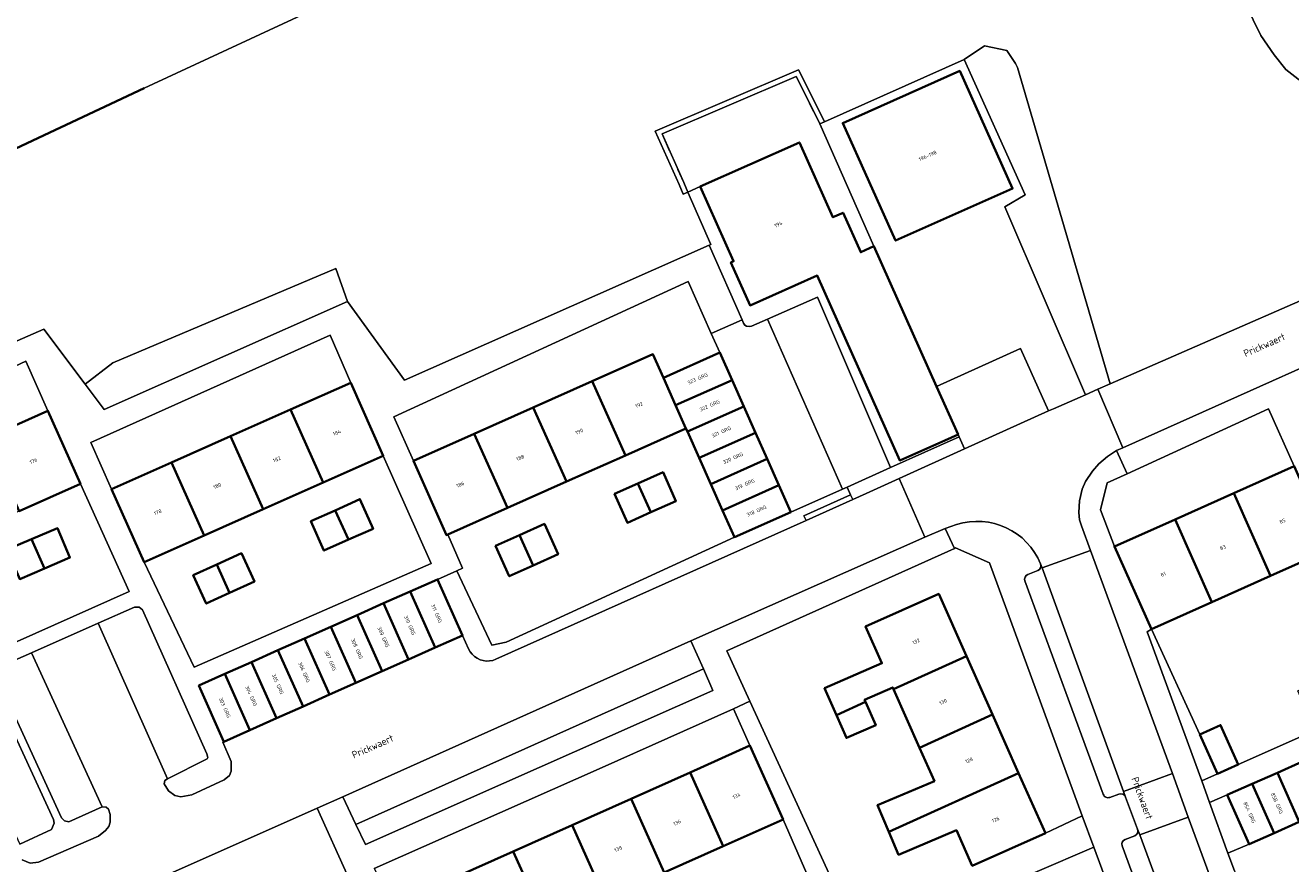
# Model space of a CAD drawing. Header units: metres. Extents: x 110065 to 112666, y 425872 to 427362.
# Tile 97 of 104: x 111563 to 111687, y 426812 to 426894. Entities that reach past the tile are written whole.
import ezdxf

# ---------------------------------------------------------------- set-up
doc = ezdxf.new("R2010")
doc.units = ezdxf.units.M
doc.linetypes.add('IE-TERREINAFSCHEIDING', pattern=[10, 8, -2])
for name, color, linetype, lineweight in [('B-WE-GK-BESCHOEIING-G', 130, 'GK-BESCHOEIING', 35), ('B-WE-GR-BEPLANTING_CULTUUR_HEESTERS-GV', 90, 'Continuous', 18), ('B-WE-GR-GRAS-GV', 60, 'Continuous', 13), ('B-WE-GR-GROENVOORZIENING-GV', 80, 'Continuous', 18), ('B-WE-IE-TERREINAFSCHEIDING-G', 210, 'IE-TERREINAFSCHEIDING', 18), ('B-WE-IE-TERREINAFSCHEIDING_KUNSTMATIG_HEKWERK-G', 20, 'IE-TERREINAFSCHEIDING-KUNSTMATIG', 18), ('B-WE-OG-BEBOUWING-GV', 7, 'Continuous', 35), ('B-WE-OG-BEBOUWING-T18', 10, 'Continuous', 18), ('B-WE-OG-BEBOUWING_STRAATNAAM-T35', 50, 'Continuous', 35), ('B-WE-OG-TERREIN_ERF-GV', 7, 'Continuous', 18), ('B-WE-OG-WATER-GV', 130, 'Continuous', 18), ('B-WE-VH-VERHARDING_BETONSTRAATSTEEN-GV', 252, 'Continuous', 18), ('B-WE-VH-VERHARDING_OPEN-GV', 252, 'Continuous', 18), ('B-WE-VH-VERHARDING_TEGEL-GV', 252, 'Continuous', 18)]:
    doc.layers.add(name, color=color, linetype=linetype, lineweight=lineweight)
doc.styles.add('NLCS-ISO-M200-T18', font='NLCS-ISO.ttf')
doc.styles.add('NLCS-ISO-M200-T35', font='NLCS-ISO.ttf')
doc.linetypes.add('GK-BESCHOEIING', pattern='A,30,-5,[1,NLCS.SHX,S=1,R=0,X=0,Y=0],-5', length=40)
doc.linetypes.add('IE-TERREINAFSCHEIDING-KUNSTMATIG', pattern='A,4,[82,NLCS.SHX,S=0.75,R=90,X=0,Y=0],4,-2', length=10)

msp = doc.modelspace()

# ---------------------------------------------------------------- linework, layer by layer
at = {"layer": 'B-WE-GK-BESCHOEIING-G', "flags": 128}
msp.add_lwpolyline([(111574.89, 426887.916), (111562.388, 426882.053), (111523.681, 426863.345), (111520.742, 426861.304), (111519.399, 426860.109), (111517.34, 426857.576), (111516.091, 426854.275), (111513.67, 426845.432), (111510.019, 426826.028)], dxfattribs=at)
at = {"layer": 'B-WE-GR-BEPLANTING_CULTUUR_HEESTERS-GV', "flags": 128}
for points in [[(111654.927, 426890.729), (111660.869, 426877.524), (111658.888, 426876.35), (111666.754, 426857.996), (111667.963, 426858.525), (111669.171, 426859.054), (111660.118, 426889.947), (111659.918, 426890.347), (111659.097, 426891.591), (111656.895, 426892.05), (111654.927, 426890.729), (111654.927, 426890.729)], [(111594.733, 426867.104), (111593.604, 426870.325), (111571.844, 426861.105), (111569.132, 426859.016), (111570.989, 426856.544), (111594.733, 426867.104), (111594.733, 426867.104)], [(111663.169, 426856.419), (111660.423, 426862.524), (111652.237, 426858.802), (111654.334, 426854.121), (111654.437, 426853.884), (111654.954, 426852.701), (111663.169, 426856.419), (111663.169, 426856.419)], [(111630.407, 426829.135), (111629.471, 426831.233), (111595.556, 426816.05), (111596.487, 426814.086), (111630.407, 426829.135), (111630.407, 426829.135)]]:
    msp.add_lwpolyline(points, close=True, dxfattribs=at)
at = {"layer": 'B-WE-GR-GRAS-GV', "flags": 128}
for points in [[(111714.872, 426895.826), (111704.13, 426891.386), (111699.059, 426888.88), (111696.146, 426887.834), (111693.373, 426887.442), (111691.744, 426887.575), (111689.776, 426887.864), (111687.79, 426888.623), (111686.313, 426889.745), (111685.168, 426891.167), (111683.865, 426893.081), (111681.598, 426897.765)], [(111593.395, 426896.565), (111574.89, 426887.916), (111562.388, 426882.053)], [(111542.265, 426854.394), (111565.094, 426864.39), (111569.132, 426859.016), (111571.844, 426861.105), (111593.604, 426870.325), (111594.733, 426867.104), (111600.31, 426859.418), (111630.04, 426872.599), (111630.214, 426872.676), (111627.97, 426877.785), (111627.512, 426877.584), (111627.099, 426878.525), (111624.775, 426883.722), (111638.757, 426889.716), (111641.119, 426885.007), (111641.278, 426884.646), (111654.927, 426890.729), (111656.895, 426892.05), (111659.097, 426891.591), (111659.918, 426890.347), (111660.118, 426889.947), (111669.171, 426859.054), (111698.795, 426872.022)]]:
    msp.add_lwpolyline(points, dxfattribs=at)
for points in [[(111629.471, 426831.233), (111628.25, 426833.971), (111594.28, 426818.739), (111595.556, 426816.05), (111629.471, 426831.233), (111629.471, 426831.233)], [(111594.822, 426810.92), (111591.787, 426817.62), (111570.636, 426808.232), (111573.803, 426801.211), (111594.822, 426810.92), (111594.822, 426810.92)]]:
    msp.add_lwpolyline(points, close=True, dxfattribs=at)
at = {"layer": 'B-WE-GR-GROENVOORZIENING-GV', "flags": 128}
for points in [[(111641.119, 426885.007), (111638.757, 426889.716), (111624.775, 426883.722), (111627.099, 426878.525), (111627.512, 426877.584), (111627.97, 426877.785), (111627.56, 426878.718), (111625.439, 426883.462), (111638.522, 426889.071), (111640.666, 426884.794), (111640.822, 426884.442), (111641.278, 426884.646), (111641.119, 426885.007), (111641.119, 426885.007)], [(111678.117, 426820.287), (111679.646, 426820.994), (111677.932, 426824.838), (111673.193, 426835.12), (111672.78, 426834.856), (111678.117, 426820.287), (111678.117, 426820.287)], [(111678.875, 426818.194), (111680.656, 426813.249), (111682.737, 426814.11), (111680.598, 426818.925), (111678.875, 426818.194), (111678.875, 426818.194)]]:
    msp.add_lwpolyline(points, close=True, dxfattribs=at)
at = {"layer": 'B-WE-IE-TERREINAFSCHEIDING-G', "flags": 128}
msp.add_lwpolyline([(111630.214, 426872.676), (111627.56, 426878.718), (111625.439, 426883.462), (111635.979, 426887.981)], dxfattribs=at)
at = {"layer": 'B-WE-IE-TERREINAFSCHEIDING_KUNSTMATIG_HEKWERK-G', "flags": 128}
msp.add_lwpolyline([(111640.666, 426884.794), (111639.84, 426886.442)], dxfattribs=at)
at = {"layer": 'B-WE-OG-BEBOUWING-GV', "flags": 128}
for points in [[(111659.653, 426878.131), (111654.489, 426889.606), (111643.072, 426884.517), (111648.236, 426873.043), (111659.653, 426878.131), (111659.653, 426878.131)], [(111642.112, 426875.323), (111638.852, 426882.636), (111629.176, 426878.323), (111632.424, 426871.035), (111632.153, 426870.915), (111634.026, 426866.711), (111640.594, 426869.637), (111648.641, 426851.58), (111653.022, 426853.532), (111654.334, 426854.121), (111652.237, 426858.802), (111646.099, 426872.505), (111644.831, 426871.913), (111643.113, 426875.769), (111642.112, 426875.323), (111642.112, 426875.323)], [(111632.267, 426859.435), (111631.074, 426862.114), (111625.569, 426859.662), (111626.766, 426856.974), (111632.267, 426859.435), (111632.267, 426859.435)], [(111625.569, 426859.662), (111624.55, 426861.95), (111618.613, 426859.306), (111621.858, 426852.073), (111627.775, 426854.709), (111626.766, 426856.974), (111625.569, 426859.662), (111625.569, 426859.662)], [(111598.232, 426852.033), (111595.057, 426859.17), (111589.189, 426856.56), (111592.367, 426849.425), (111598.232, 426852.033), (111598.232, 426852.033)], [(111621.858, 426852.073), (111618.613, 426859.306), (111612.85, 426856.738), (111616.102, 426849.509), (111621.858, 426852.073), (111621.858, 426852.073)], [(111633.417, 426856.854), (111632.267, 426859.435), (111626.766, 426856.974), (111627.775, 426854.709), (111627.915, 426854.395), (111633.417, 426856.854), (111633.417, 426856.854)], [(111568.683, 426849.296), (111565.507, 426856.437), (111559.509, 426853.769), (111562.693, 426846.632), (111568.683, 426849.296), (111568.683, 426849.296)], [(111592.367, 426849.425), (111589.189, 426856.56), (111583.321, 426853.951), (111586.499, 426846.815), (111592.367, 426849.425), (111592.367, 426849.425)], [(111616.102, 426849.509), (111612.85, 426856.738), (111607.104, 426854.179), (111610.348, 426846.946), (111616.102, 426849.509), (111616.102, 426849.509)], [(111634.558, 426854.293), (111633.417, 426856.854), (111627.915, 426854.395), (111629.056, 426851.834), (111634.558, 426854.293), (111634.558, 426854.293)], [(111586.499, 426846.815), (111583.321, 426853.951), (111577.563, 426851.39), (111580.742, 426844.255), (111586.499, 426846.815), (111586.499, 426846.815)], [(111610.348, 426846.946), (111607.104, 426854.179), (111601.171, 426851.536), (111604.396, 426844.295), (111604.536, 426844.357), (111610.348, 426846.946), (111610.348, 426846.946)], [(111635.698, 426851.733), (111634.558, 426854.293), (111629.056, 426851.834), (111630.196, 426849.273), (111635.698, 426851.733), (111635.698, 426851.733)], [(111580.742, 426844.255), (111577.563, 426851.39), (111571.713, 426848.788), (111574.888, 426841.651), (111580.742, 426844.255), (111580.742, 426844.255)], [(111636.847, 426849.153), (111635.698, 426851.733), (111630.196, 426849.273), (111631.345, 426846.694), (111636.847, 426849.153), (111636.847, 426849.153)], [(111689.017, 426846.792), (111687.135, 426851.012), (111681.235, 426848.381), (111684.834, 426840.311), (111690.734, 426842.942), (111689.017, 426846.792), (111689.017, 426846.792)], [(111626.796, 426847.613), (111625.544, 426850.429), (111623.086, 426849.336), (111624.348, 426846.524), (111626.796, 426847.613), (111626.796, 426847.613)], [(111624.348, 426846.524), (111623.086, 426849.336), (111620.801, 426848.32), (111622.054, 426845.504), (111624.348, 426846.524), (111624.348, 426846.524)], [(111638.009, 426846.544), (111636.847, 426849.153), (111631.345, 426846.694), (111632.504, 426844.092), (111638.009, 426846.544), (111638.009, 426846.544)], [(111597.238, 426844.915), (111595.953, 426847.805), (111593.542, 426846.71), (111594.844, 426843.85), (111597.238, 426844.915), (111597.238, 426844.915)], [(111684.834, 426840.311), (111681.235, 426848.381), (111675.504, 426845.826), (111679.109, 426837.758), (111684.834, 426840.311), (111684.834, 426840.311)], [(111594.844, 426843.85), (111593.542, 426846.71), (111591.181, 426845.638), (111592.45, 426842.786), (111594.844, 426843.85), (111594.844, 426843.85)], [(111567.657, 426842.1), (111566.428, 426844.978), (111563.91, 426843.902), (111565.184, 426841.044), (111567.657, 426842.1), (111567.657, 426842.1)], [(111615.294, 426842.424), (111613.965, 426845.376), (111611.542, 426844.285), (111612.867, 426841.331), (111615.294, 426842.424), (111615.294, 426842.424)], [(111679.109, 426837.758), (111675.504, 426845.826), (111669.594, 426843.19), (111673.193, 426835.12), (111679.109, 426837.758), (111679.109, 426837.758)], [(111565.184, 426841.044), (111563.91, 426843.902), (111561.524, 426842.883), (111562.753, 426840.005), (111565.184, 426841.044), (111565.184, 426841.044)], [(111612.867, 426841.331), (111611.542, 426844.285), (111609.201, 426843.231), (111610.531, 426840.279), (111612.867, 426841.331), (111612.867, 426841.331)], [(111585.656, 426839.751), (111584.391, 426842.52), (111582.002, 426841.429), (111583.24, 426838.648), (111585.656, 426839.751), (111585.656, 426839.751)], [(111583.24, 426838.648), (111582.002, 426841.429), (111579.686, 426840.372), (111580.952, 426837.603), (111583.24, 426838.648), (111583.24, 426838.648)], [(111605.976, 426834.501), (111603.54, 426839.969), (111600.851, 426838.786), (111603.293, 426833.306), (111605.976, 426834.501), (111605.976, 426834.501)], [(111603.293, 426833.306), (111600.851, 426838.786), (111598.266, 426837.635), (111600.708, 426832.154), (111603.293, 426833.306), (111603.293, 426833.306)], [(111655.154, 426832.484), (111652.45, 426838.553), (111645.306, 426835.37), (111646.903, 426831.786), (111641.307, 426829.34), (111642.457, 426826.708), (111645.297, 426828), (111645.201, 426828.219), (111647.955, 426829.423), (111648.035, 426829.245), (111655.154, 426832.484), (111655.154, 426832.484)], [(111600.708, 426832.154), (111598.266, 426837.635), (111595.689, 426836.487), (111598.132, 426831.007), (111600.708, 426832.154), (111600.708, 426832.154)], [(111598.132, 426831.007), (111595.689, 426836.487), (111593.106, 426835.336), (111595.548, 426829.856), (111598.132, 426831.007), (111598.132, 426831.007)], [(111595.548, 426829.856), (111593.106, 426835.336), (111590.546, 426834.196), (111592.989, 426828.716), (111595.548, 426829.856), (111595.548, 426829.856)], [(111592.989, 426828.716), (111590.546, 426834.196), (111587.961, 426833.045), (111590.404, 426827.565), (111592.989, 426828.716), (111592.989, 426828.716)], [(111590.404, 426827.565), (111587.961, 426833.045), (111585.385, 426831.897), (111587.828, 426826.417), (111590.404, 426827.565), (111590.404, 426827.565)], [(111657.697, 426826.774), (111655.154, 426832.484), (111648.035, 426829.245), (111650.578, 426823.536), (111657.697, 426826.774), (111657.697, 426826.774)], [(111587.828, 426826.417), (111585.385, 426831.897), (111582.782, 426830.738), (111585.225, 426825.258), (111587.828, 426826.417), (111587.828, 426826.417)], [(111585.225, 426825.258), (111582.782, 426830.738), (111580.237, 426829.604), (111582.678, 426824.123), (111585.225, 426825.258), (111585.225, 426825.258)], [(111646.288, 426825.732), (111645.297, 426828), (111642.457, 426826.708), (111643.43, 426824.483), (111646.288, 426825.732), (111646.288, 426825.732)], [(111660.241, 426821.064), (111657.697, 426826.774), (111650.578, 426823.536), (111652.028, 426820.281), (111646.469, 426817.926), (111647.573, 426815.319), (111660.241, 426821.064), (111660.241, 426821.064)], [(111681.664, 426821.894), (111679.95, 426825.738), (111677.932, 426824.838), (111679.646, 426820.994), (111681.664, 426821.894), (111681.664, 426821.894)], [(111637.248, 426816.527), (111634.023, 426823.739), (111628.169, 426821.121), (111631.407, 426813.915), (111637.248, 426816.527), (111637.248, 426816.527)], [(111690.076, 426817.37), (111687.937, 426822.184), (111685.487, 426821.096), (111687.627, 426816.282), (111690.076, 426817.37), (111690.076, 426817.37)], [(111631.407, 426813.915), (111628.169, 426821.121), (111622.417, 426818.549), (111625.655, 426811.342), (111631.407, 426813.915), (111631.407, 426813.915)], [(111662.86, 426815.185), (111660.241, 426821.064), (111647.573, 426815.319), (111648.524, 426813.076), (111654.172, 426815.469), (111655.716, 426812.002), (111662.86, 426815.185), (111662.86, 426815.185)], [(111687.627, 426816.282), (111685.487, 426821.096), (111683.038, 426820.008), (111685.177, 426815.194), (111687.627, 426816.282), (111687.627, 426816.282)], [(111685.177, 426815.194), (111683.038, 426820.008), (111680.598, 426818.925), (111682.737, 426814.11), (111685.177, 426815.194), (111685.177, 426815.194)], [(111625.655, 426811.342), (111622.417, 426818.549), (111616.667, 426815.977), (111619.905, 426808.771), (111621.134, 426806.033), (111622.411, 426803.192), (111624.85, 426804.347), (111623.561, 426807.12), (111622.336, 426809.858), (111625.655, 426811.342), (111625.655, 426811.342)], [(111616.667, 426815.977), (111610.915, 426813.405), (111614.152, 426806.199), (111615.406, 426803.407), (111618.604, 426804.843), (111619.919, 426802.012), (111622.411, 426803.192), (111621.134, 426806.033), (111619.905, 426808.771), (111616.667, 426815.977), (111616.667, 426815.977)], [(111614.152, 426806.199), (111610.915, 426813.405), (111605.164, 426810.833), (111608.401, 426803.627), (111608.201, 426803.537), (111609.397, 426800.861), (111609.602, 426800.953), (111609.639, 426800.871), (111610.881, 426798.106), (111613.308, 426799.189), (111612.072, 426801.958), (111610.838, 426804.717), (111614.152, 426806.199), (111614.152, 426806.199)]]:
    msp.add_lwpolyline(points, close=True, dxfattribs=at)
at = {"layer": 'B-WE-OG-TERREIN_ERF-GV', "flags": 128}
for points in [[(111654.927, 426890.729), (111641.278, 426884.646), (111640.822, 426884.442), (111646.099, 426872.505), (111652.237, 426858.802), (111660.423, 426862.524), (111663.169, 426856.419), (111663.63, 426856.628), (111666.754, 426857.996), (111658.888, 426876.35), (111660.869, 426877.524), (111654.927, 426890.729), (111654.927, 426890.729)], [(111643.072, 426884.517), (111654.489, 426889.606), (111659.653, 426878.131), (111648.236, 426873.043), (111643.072, 426884.517), (111643.072, 426884.517)], [(111640.666, 426884.794), (111638.522, 426889.071), (111625.439, 426883.462), (111627.56, 426878.718), (111627.97, 426877.785), (111629.176, 426878.323), (111638.852, 426882.636), (111642.112, 426875.323), (111643.113, 426875.769), (111644.831, 426871.913), (111646.099, 426872.505), (111640.822, 426884.442), (111640.666, 426884.794), (111640.666, 426884.794)], [(111630.246, 426863.972), (111627.99, 426869.038), (111599.249, 426855.852), (111601.171, 426851.536), (111607.104, 426854.179), (111612.85, 426856.738), (111618.613, 426859.306), (111624.55, 426861.95), (111625.569, 426859.662), (111631.074, 426862.114), (111630.246, 426863.972), (111630.246, 426863.972)], [(111595.057, 426859.17), (111593.045, 426863.801), (111569.694, 426853.327), (111571.713, 426848.788), (111577.563, 426851.39), (111583.321, 426853.951), (111589.189, 426856.56), (111595.057, 426859.17), (111595.057, 426859.17)], [(111565.507, 426856.437), (111563.354, 426861.277), (111540.216, 426850.41), (111542.155, 426846.051), (111548.006, 426848.653), (111553.763, 426851.214), (111559.509, 426853.769), (111565.507, 426856.437), (111565.507, 426856.437)], [(111687.135, 426851.012), (111684.634, 426856.619), (111670.833, 426850.278), (111668.89, 426849.386), (111668.238, 426846.77), (111669.594, 426843.19), (111675.504, 426845.826), (111681.235, 426848.381), (111687.135, 426851.012), (111687.135, 426851.012)], [(111629.056, 426851.834), (111627.915, 426854.395), (111627.775, 426854.709), (111621.858, 426852.073), (111616.102, 426849.509), (111610.348, 426846.946), (111604.536, 426844.357), (111605.952, 426841.059), (111605.414, 426840.819), (111608.842, 426833.556), (111610.225, 426833.851), (111632.504, 426844.092), (111631.345, 426846.694), (111630.196, 426849.273), (111629.056, 426851.834), (111629.056, 426851.834)], [(111598.232, 426852.033), (111592.367, 426849.425), (111586.499, 426846.815), (111580.742, 426844.255), (111574.888, 426841.651), (111579.782, 426831.393), (111602.905, 426841.506), (111598.232, 426852.033), (111598.232, 426852.033)], [(111620.801, 426848.32), (111623.086, 426849.336), (111625.544, 426850.429), (111626.796, 426847.613), (111624.348, 426846.524), (111622.054, 426845.504), (111620.801, 426848.32), (111620.801, 426848.32)], [(111568.683, 426849.296), (111562.693, 426846.632), (111556.945, 426844.076), (111551.189, 426841.515), (111545.331, 426838.91), (111550.03, 426828.345), (111573.423, 426838.771), (111568.683, 426849.296), (111568.683, 426849.296)], [(111591.181, 426845.638), (111593.542, 426846.71), (111595.953, 426847.805), (111597.238, 426844.915), (111594.844, 426843.85), (111592.45, 426842.786), (111591.181, 426845.638), (111591.181, 426845.638)], [(111561.524, 426842.883), (111563.91, 426843.902), (111566.428, 426844.978), (111567.657, 426842.1), (111565.184, 426841.044), (111562.753, 426840.005), (111561.524, 426842.883), (111561.524, 426842.883)], [(111609.201, 426843.231), (111611.542, 426844.285), (111613.965, 426845.376), (111615.294, 426842.424), (111612.867, 426841.331), (111610.531, 426840.279), (111609.201, 426843.231), (111609.201, 426843.231)], [(111579.686, 426840.372), (111582.002, 426841.429), (111584.391, 426842.52), (111585.656, 426839.751), (111583.24, 426838.648), (111580.952, 426837.603), (111579.686, 426840.372), (111579.686, 426840.372)], [(111697.074, 426828.727), (111690.734, 426842.942), (111684.834, 426840.311), (111679.109, 426837.758), (111673.193, 426835.12), (111677.932, 426824.838), (111679.95, 426825.738), (111681.664, 426821.894), (111689.201, 426825.236), (111687.477, 426829.103), (111689.44, 426829.978), (111691.545, 426830.917), (111693.273, 426827.041), (111697.074, 426828.727), (111697.074, 426828.727)], [(111634.023, 426823.739), (111632.415, 426827.336), (111619.582, 426821.597), (111597.33, 426811.743), (111599.157, 426808.147), (111605.164, 426810.833), (111610.915, 426813.405), (111616.667, 426815.977), (111622.417, 426818.549), (111628.169, 426821.121), (111634.023, 426823.739), (111634.023, 426823.739)], [(111675.366, 426792.756), (111667.589, 426813.825), (111661.828, 426811.351), (111664.5, 426805.338), (111667.057, 426799.584), (111669.614, 426793.831), (111672.211, 426787.987), (111674.955, 426789.214), (111675.982, 426791.087), (111675.366, 426792.756), (111675.366, 426792.756)]]:
    msp.add_lwpolyline(points, close=True, dxfattribs=at)
for points in [[(111655.716, 426812.002), (111654.172, 426815.469), (111648.524, 426813.076), (111647.573, 426815.319), (111646.469, 426817.926), (111652.028, 426820.281), (111650.578, 426823.536), (111648.035, 426829.245), (111647.955, 426829.423), (111645.201, 426828.219), (111645.297, 426828), (111646.288, 426825.732), (111643.43, 426824.483), (111642.457, 426826.708), (111641.307, 426829.34), (111646.903, 426831.786), (111645.306, 426835.37), (111652.45, 426838.553), (111655.154, 426832.484), (111657.697, 426826.774), (111660.241, 426821.064), (111662.86, 426815.185), (111666.451, 426816.876), (111657.388, 426841.573), (111657.388, 426841.573), (111657.388, 426841.573), (111654.094, 426843.05), (111653.966, 426842.992), (111631.765, 426832.983), (111634.019, 426828.072), (111643.768, 426806.832)], [(111641.887, 426805.92), (111637.248, 426816.527), (111637.248, 426816.527), (111637.248, 426816.527), (111631.407, 426813.915), (111625.655, 426811.342)]]:
    msp.add_lwpolyline(points, dxfattribs=at)
at = {"layer": 'B-WE-OG-WATER-GV', "flags": 128}
msp.add_lwpolyline([(111721.916, 426896.887), (111671.072, 426904.707), (111673.237, 426904.02), (111676.645, 426902.289), (111678.931, 426900.602), (111680.398, 426899.247), (111681.598, 426897.765), (111683.865, 426893.081), (111685.168, 426891.167), (111686.313, 426889.745), (111687.79, 426888.623), (111689.776, 426887.864), (111691.744, 426887.575), (111693.373, 426887.442), (111696.146, 426887.834), (111699.059, 426888.88), (111704.13, 426891.386), (111714.872, 426895.826), (111716.524, 426896.352), (111719.366, 426896.772), (111721.916, 426896.887), (111721.916, 426896.887)], close=True, dxfattribs=at)
msp.add_lwpolyline([(111562.388, 426882.053), (111574.89, 426887.916), (111593.395, 426896.565)], dxfattribs=at)
at = {"layer": 'B-WE-VH-VERHARDING_BETONSTRAATSTEEN-GV', "flags": 128}
for points in [[(111667.963, 426858.525), (111670.422, 426852.82), (111701.789, 426866.871), (111712.069, 426871.524), (111712.138, 426871.562), (111720.489, 426875.246), (111726.33, 426877.854), (111724.477, 426882.004), (111723.951, 426883.164), (111703.487, 426874.079), (111703.043, 426873.882), (111698.795, 426872.022), (111669.171, 426859.054), (111667.963, 426858.525), (111667.963, 426858.525)], [(111662.531, 426841.085), (111670.471, 426819.266), (111675.241, 426821.001), (111667.254, 426842.782), (111662.531, 426841.085), (111662.531, 426841.085)], [(111670.67, 426818.721), (111671.855, 426815.577), (111672.061, 426815.018), (111676.795, 426816.761), (111675.241, 426821.001), (111670.471, 426819.266), (111670.67, 426818.721), (111670.67, 426818.721)], [(111672.061, 426815.018), (111680.192, 426792.927), (111680.476, 426792.111), (111685.227, 426793.766), (111676.795, 426816.761), (111672.061, 426815.018), (111672.061, 426815.018)]]:
    msp.add_lwpolyline(points, close=True, dxfattribs=at)
for points in [[(111648.575, 426849.813), (111651.099, 426844.075), (111653.082, 426844.952), (111654.18, 426845.322, -0.3914232), (111662.389, 426841.473), (111662.531, 426841.085), (111667.254, 426842.782), (111666.373, 426845.185), (111666.186, 426845.767), (111666.109, 426846.504), (111666.172, 426847.632), (111666.448, 426848.777), (111666.77, 426849.541), (111667.445, 426850.547), (111668.052, 426851.248), (111668.896, 426851.951), (111669.794, 426852.539), (111670.422, 426852.82), (111667.963, 426858.525), (111666.754, 426857.996), (111663.63, 426856.628), (111663.169, 426856.419), (111654.954, 426852.701)], [(111670.67, 426818.721), (111670.471, 426819.266), (111662.531, 426841.085), (111662.389, 426841.473, -0.4049418), (111662.106, 426840.839), (111661.135, 426840.447, 0.4054296), (111660.853, 426839.811), (111668.497, 426818.982, 0.4150478), (111669.14, 426818.685), (111670.029, 426819.013, -0.4122911)], [(111677.785, 426793.643), (111677.958, 426793.17, 0.4124205), (111678.6, 426792.873), (111679.549, 426793.224, -0.4124844), (111680.192, 426792.927), (111672.061, 426815.018), (111671.855, 426815.577, -0.4073546), (111671.566, 426814.942), (111670.631, 426814.578, 0.4104999), (111670.343, 426813.94)]]:
    msp.add_lwpolyline(points, format="xyb", close=True, dxfattribs=at)
msp.add_lwpolyline([(111687.627, 426816.282), (111685.177, 426815.194), (111682.737, 426814.11), (111680.656, 426813.249), (111681.311, 426811.506), (111681.311, 426811.506), (111681.311, 426811.506), (111683.419, 426806.004), (111683.438, 426806.195), (111686.974, 426807.675)], dxfattribs=at)
at = {"layer": 'B-WE-VH-VERHARDING_OPEN-GV', "flags": 128}
for points in [[(111560.933, 426831.495), (111563.913, 426832.812), (111570.402, 426835.678), (111573.965, 426837.252), (111574.411, 426837.259), (111574.746, 426836.986), (111581.021, 426822.937), (111581.117, 426822.591), (111581.057, 426822.439), (111577.184, 426820.494), (111576.924, 426820.33), (111576.853, 426820.007), (111577.275, 426819.309), (111577.908, 426818.857), (111578.473, 426818.734), (111579.554, 426818.939), (111582.722, 426820.413), (111583.218, 426820.825), (111583.387, 426821.246), (111583.378, 426822.187), (111582.563, 426824.072), (111582.678, 426824.123), (111580.237, 426829.604), (111582.782, 426830.738), (111585.385, 426831.897), (111587.961, 426833.045), (111590.546, 426834.196), (111593.106, 426835.336), (111595.689, 426836.487), (111598.266, 426837.635), (111600.851, 426838.786), (111603.54, 426839.969), (111605.414, 426840.819), (111605.952, 426841.059), (111604.536, 426844.357), (111604.396, 426844.295), (111601.171, 426851.536), (111599.249, 426855.852), (111627.99, 426869.038), (111630.246, 426863.972), (111633.25, 426865.311), (111630.04, 426872.599), (111630.04, 426872.599), (111630.04, 426872.599), (111600.31, 426859.418), (111594.733, 426867.104), (111570.989, 426856.544), (111569.132, 426859.016), (111565.094, 426864.39), (111542.265, 426854.394)], [(111701.789, 426866.871), (111670.422, 426852.82), (111669.794, 426852.539), (111670.833, 426850.278), (111670.833, 426850.278), (111670.833, 426850.278), (111684.634, 426856.619), (111687.135, 426851.012)], [(111570.636, 426808.232), (111591.787, 426817.62), (111594.28, 426818.739), (111628.25, 426833.971), (111651.099, 426844.075), (111648.575, 426849.813), (111645.365, 426848.36), (111644.052, 426847.772), (111639.497, 426845.732), (111609.209, 426832.169), (111608.913, 426832.063), (111608.604, 426832.005), (111608.29, 426831.997), (111607.979, 426832.037), (111607.677, 426832.126), (111607.394, 426832.261), (111607.134, 426832.439), (111606.906, 426832.655), (111606.715, 426832.904), (111606.565, 426833.18), (111605.976, 426834.501), (111603.293, 426833.306), (111600.708, 426832.154), (111598.132, 426831.007), (111595.548, 426829.856), (111592.989, 426828.716), (111590.404, 426827.565), (111587.828, 426826.417), (111585.225, 426825.258), (111582.678, 426824.123), (111582.563, 426824.072), (111583.378, 426822.187), (111583.387, 426821.246), (111583.218, 426820.825), (111582.722, 426820.413), (111579.554, 426818.939), (111578.473, 426818.734), (111577.908, 426818.857), (111577.275, 426819.309), (111576.853, 426820.007), (111576.924, 426820.33), (111577.184, 426820.494), (111570.402, 426835.678), (111563.913, 426832.812), (111570.797, 426817.752), (111571.201, 426817.736), (111571.419, 426817.536), (111571.578, 426817.024), (111571.574, 426816.273), (111571.46, 426815.841), (111571.135, 426815.44), (111570.452, 426814.899), (111564.601, 426812.36), (111563.788, 426812.255), (111562.999, 426812.579)], [(111597.33, 426811.743), (111619.582, 426821.597), (111632.415, 426827.336), (111634.019, 426828.072), (111631.765, 426832.983), (111653.966, 426842.992), (111653.082, 426844.952), (111651.099, 426844.075), (111628.25, 426833.971), (111629.471, 426831.233), (111630.407, 426829.135), (111596.487, 426814.086), (111595.556, 426816.05), (111594.28, 426818.739), (111591.787, 426817.62), (111594.822, 426810.92)], [(111559.681, 426830.335), (111566.049, 426816.539), (111566.128, 426816.173), (111565.845, 426815.535), (111562.768, 426814.1)], [(111562.999, 426812.579), (111563.788, 426812.255), (111564.601, 426812.36), (111570.452, 426814.899), (111571.135, 426815.44), (111571.46, 426815.841), (111571.574, 426816.273), (111571.578, 426817.024), (111571.419, 426817.536), (111571.201, 426817.736), (111570.797, 426817.752), (111567.546, 426816.284), (111567.124, 426816.397), (111566.825, 426816.7), (111560.922, 426829.614)], [(111643.768, 426806.832), (111634.019, 426828.072), (111632.415, 426827.336), (111634.023, 426823.739), (111637.248, 426816.527), (111641.887, 426805.92)], [(111661.828, 426811.351), (111667.589, 426813.825), (111666.451, 426816.876), (111662.86, 426815.185), (111655.716, 426812.002)]]:
    msp.add_lwpolyline(points, dxfattribs=at)
for points in [[(111647.733, 426850.897), (111640.603, 426867.511), (111635.727, 426865.378), (111643.062, 426848.774), (111643.51, 426848.972), (111647.733, 426850.897), (111647.733, 426850.897)], [(111643.062, 426848.774), (111635.727, 426865.378), (111634.156, 426864.691), (111633.928, 426864.646), (111633.675, 426864.694), (111633.515, 426864.778), (111633.388, 426864.999), (111633.25, 426865.311), (111630.246, 426863.972), (111631.074, 426862.114), (111632.267, 426859.435), (111633.417, 426856.854), (111634.558, 426854.293), (111635.698, 426851.733), (111636.847, 426849.153), (111638.009, 426846.544), (111643.062, 426848.774), (111643.062, 426848.774)], [(111595.057, 426859.17), (111598.232, 426852.033), (111602.905, 426841.506), (111579.782, 426831.393), (111574.888, 426841.651), (111571.713, 426848.788), (111569.694, 426853.327), (111593.045, 426863.801), (111595.057, 426859.17), (111595.057, 426859.17)], [(111565.507, 426856.437), (111568.683, 426849.296), (111573.423, 426838.771), (111550.03, 426828.345), (111546.062, 426826.576), (111536.312, 426848.576), (111540.216, 426850.41), (111563.354, 426861.277), (111565.507, 426856.437), (111565.507, 426856.437)], [(111643.846, 426848.228), (111643.51, 426848.972), (111643.062, 426848.774), (111638.009, 426846.544), (111632.504, 426844.092), (111610.225, 426833.851), (111608.842, 426833.556), (111605.414, 426840.819), (111603.54, 426839.969), (111605.976, 426834.501), (111606.565, 426833.18), (111606.715, 426832.904), (111606.906, 426832.655), (111607.134, 426832.439), (111607.394, 426832.261), (111607.677, 426832.126), (111607.979, 426832.037), (111608.29, 426831.997), (111608.604, 426832.005), (111608.913, 426832.063), (111609.209, 426832.169), (111639.497, 426845.732), (111639.293, 426846.188), (111643.846, 426848.228), (111643.846, 426848.228)], [(111644.052, 426847.772), (111643.846, 426848.228), (111639.293, 426846.188), (111639.497, 426845.732), (111644.052, 426847.772), (111644.052, 426847.772)], [(111574.746, 426836.986), (111574.411, 426837.259), (111573.965, 426837.252), (111570.402, 426835.678), (111577.184, 426820.494), (111581.057, 426822.439), (111581.117, 426822.591), (111581.021, 426822.937), (111574.746, 426836.986), (111574.746, 426836.986)], [(111570.797, 426817.752), (111563.913, 426832.812), (111560.933, 426831.495), (111560.587, 426831.259), (111560.4, 426830.887), (111560.486, 426830.4), (111560.922, 426829.614), (111566.825, 426816.7), (111567.124, 426816.397), (111567.546, 426816.284), (111570.797, 426817.752), (111570.797, 426817.752)], [(111559.532, 426830.535), (111559.254, 426830.648), (111558.981, 426830.633), (111555.743, 426829.203), (111562.768, 426814.1), (111565.845, 426815.535), (111566.128, 426816.173), (111566.049, 426816.539), (111559.681, 426830.335), (111559.532, 426830.535), (111559.532, 426830.535)]]:
    msp.add_lwpolyline(points, close=True, dxfattribs=at)
at = {"layer": 'B-WE-VH-VERHARDING_TEGEL-GV', "flags": 128}
for points in [[(111632.424, 426871.035), (111629.176, 426878.323), (111627.97, 426877.785), (111630.214, 426872.676), (111630.04, 426872.599), (111633.25, 426865.311), (111633.388, 426864.999), (111633.515, 426864.778), (111633.675, 426864.694), (111633.928, 426864.646), (111634.156, 426864.691), (111635.727, 426865.378), (111640.603, 426867.511), (111647.733, 426850.897), (111654.437, 426853.884), (111654.334, 426854.121), (111653.022, 426853.532), (111648.641, 426851.58), (111640.594, 426869.637), (111634.026, 426866.711), (111632.153, 426870.915), (111632.424, 426871.035), (111632.424, 426871.035)], [(111643.846, 426848.228), (111644.052, 426847.772), (111645.365, 426848.36), (111648.575, 426849.813), (111654.954, 426852.701), (111654.437, 426853.884), (111647.733, 426850.897), (111643.51, 426848.972), (111643.846, 426848.228), (111643.846, 426848.228)]]:
    msp.add_lwpolyline(points, close=True, dxfattribs=at)
for points in [[(111681.311, 426811.506), (111680.656, 426813.249), (111678.875, 426818.194), (111678.117, 426820.287), (111672.78, 426834.856), (111673.193, 426835.12), (111669.594, 426843.19), (111668.238, 426846.77), (111668.89, 426849.386), (111670.833, 426850.278), (111669.794, 426852.539), (111668.896, 426851.951), (111668.052, 426851.248), (111667.445, 426850.547), (111666.77, 426849.541), (111666.448, 426848.777), (111666.172, 426847.632), (111666.109, 426846.504), (111666.186, 426845.767), (111666.373, 426845.185), (111667.254, 426842.782), (111667.254, 426842.782), (111667.254, 426842.782), (111675.241, 426821.001), (111676.795, 426816.761), (111685.227, 426793.766)], [(111689.201, 426825.236), (111681.664, 426821.894), (111679.646, 426820.994), (111678.117, 426820.287), (111678.875, 426818.194), (111678.875, 426818.194), (111678.875, 426818.194), (111680.598, 426818.925), (111683.038, 426820.008), (111685.487, 426821.096), (111687.937, 426822.184)]]:
    msp.add_lwpolyline(points, dxfattribs=at)
msp.add_lwpolyline([(111653.966, 426842.992), (111654.094, 426843.05), (111657.388, 426841.573), (111666.451, 426816.876), (111667.589, 426813.825), (111675.366, 426792.756), (111677.785, 426793.643), (111670.343, 426813.94, -0.4104999), (111670.631, 426814.578), (111671.566, 426814.942, 0.4073546), (111671.855, 426815.577), (111670.67, 426818.721, 0.4122911), (111670.029, 426819.013), (111669.14, 426818.685, -0.4150478), (111668.497, 426818.982), (111660.853, 426839.811, -0.4054296), (111661.135, 426840.447), (111662.106, 426840.839, 0.4049418), (111662.389, 426841.473, 0.3914232), (111654.18, 426845.322), (111653.082, 426844.952)], format="xyb", close=True, dxfattribs=at)

# ---------------------------------------------------------------- texts
at = {"layer": 'B-WE-OG-BEBOUWING-T18', "char_height": 0.36, "attachment_point": 5, "style": 'NLCS-ISO-M200-T18'}
for s, insert, rotation in [('196-198', (111651.363, 426881.324), 24), ('194', (111636.793, 426874.63), 24), ('323 GRG', (111628.909, 426859.569), 24), ('192', (111623.198, 426857.012), 24), ('322 GRG', (111630.088, 426856.942), 24), ('184', (111593.711, 426854.297), 24), ('190', (111617.356, 426854.407), 24), ('321 GRG', (111631.223, 426854.374), 24), ('188', (111611.601, 426851.842), 24), ('320 GRG', (111632.364, 426851.813), 24), ('176', (111564.098, 426851.534), 24), ('182', (111587.844, 426851.688), 24), ('319 GRG', (111633.513, 426849.234), 24), ('180', (111582.031, 426849.103), 24), ('186', (111605.756, 426849.237), 24), ('318 GRG', (111634.659, 426846.66), 24), ('178', (111576.227, 426846.521), 24), ('85', (111685.985, 426845.662), 24), ('83', (111680.17, 426843.07), 24), ('81', (111674.35, 426840.473), 24), ('311 GRG', (111603.434, 426836.652), 294), ('310 GRG', (111600.822, 426835.489), 294), ('309 GRG', (111598.245, 426834.341), 294), ('308 GRG', (111595.662, 426833.191), 294), ('132', (111650.231, 426833.911), 24), ('307 GRG', (111593.075, 426832.038), 294), ('306 GRG', (111590.517, 426830.899), 294), ('305 GRG', (111587.941, 426829.749), 294), ('304 GRG', (111585.338, 426828.592), 294), ('303 GRG', (111582.766, 426827.446), 294), ('130', (111652.866, 426828.01), 24), ('128', (111655.409, 426822.302), 24), ('134', (111632.711, 426818.827), 24), ('85B GRG', (111685.456, 426818.113), 294), ('85A GRG', (111682.764, 426817.206), 294), ('136', (111626.912, 426816.232), 24), ('126', (111657.989, 426816.523), 24), ('138', (111621.161, 426813.66), 24)]:
    msp.add_mtext(s, dxfattribs=dict(at, insert=insert, rotation=rotation))
at = {"layer": 'B-WE-OG-BEBOUWING_STRAATNAAM-T35', "char_height": 0.7, "attachment_point": 5, "style": 'NLCS-ISO-M200-T35'}
for insert, rotation in [((111684.223, 426862.859), 24), ((111597.203, 426823.662), 24), ((111672.301, 426818.61), 290)]:
    msp.add_mtext('Prickwaert', dxfattribs=dict(at, insert=insert, rotation=rotation))

doc.saveas('drawing.dxf')
